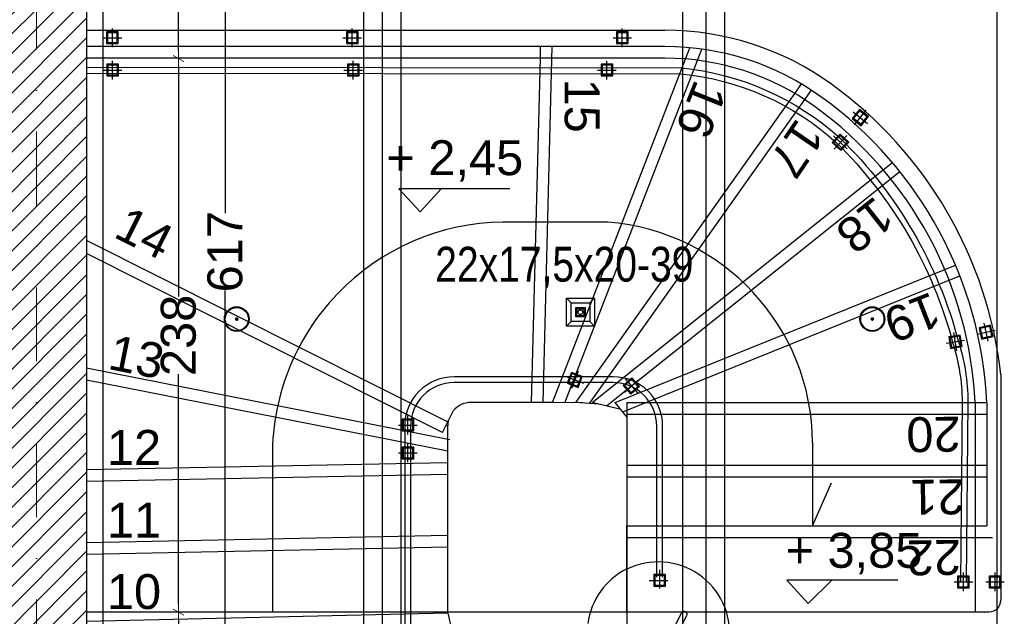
# Model space of a CAD drawing. Header units: millimetres. Extents: x 77315 to 1057463, y -108895 to -47643.
# Tile 44 of 62: x 101895 to 106124, y -98435 to -95871. Entities that reach past the tile are written whole.
import ezdxf

# ---------------------------------------------------------------- set-up
doc = ezdxf.new("R2010")
doc.units = ezdxf.units.MM
doc.header["$MEASUREMENT"] = 0
doc.linetypes.add('Dot & Dashed', pattern=[670.277762, 317.5, -176.388889, 0, -176.388874])
for name, color, linetype in [('belki nad', 7, 'Continuous'), ('DIM MALY', 7, 'Continuous'), ('Drawing & Figure', 7, 'Continuous'), ('drewno', 7, 'Continuous'), ('Koty', 7, 'Continuous'), ('Nowe_0', 7, 'Continuous'), ('Nowe_Interior - Lamp', 7, 'Continuous'), ('OSIE', 7, 'Continuous'), ('SCHODY', 7, 'Continuous'), ('Structural - Bearing', 7, 'Continuous'), ('Structural - Grid', 7, 'Continuous'), ('Structural - Stair & Railing', 7, 'Continuous')]:
    doc.layers.add(name, color=color, linetype=linetype)
doc.styles.add('STYL_AUTOMATYCZNY_1', font='arial.ttf')
doc.styles.add('STYL_AUTOMATYCZNY_2', font='arial.ttf')
doc.styles.add('STYL_AUTOMATYCZNY_3', font='arial.ttf', dxfattribs={"width": 0.8})
doc.dimstyles.new('STYL_AUTOMATYCZNY__1', dxfattribs={"dimtxt": 150, "dimasz": 34.231941, "dimexe": 0.18, "dimexo": 0.0625, "dimgap": 0, "dimtad": 1, "dimdec": 0, "dimlfac": 0.1, "dimzin": 0, "dimdsep": 46, "dimtxsty": 'STYL_AUTOMATYCZNY_2', "dimblk": 'ARROWHEAD_2', "dimblk1": 'ARROWHEAD_2', "dimblk2": 'ARROWHEAD_2', "dimcen": 0.09, "dimse1": 1, "dimse2": 1, "dimclrd": 7, "dimclre": 7, "dimclrt": 7, "dimadec": 0, "dimazin": 0, "dimtfac": 1, "dimtdec": 4, "dimtmove": 0, "dimatfit": 3, "dimfxl": 0, "dimtolj": 1, "dimtzin": 0, "dimarcsym": 0})

# ---------------------------------------------------------------- blocks, each defined once
blk = doc.blocks.new('ARROWHEAD_2')
at = {"color": 0, "linetype": 'Continuous', "lineweight": 0}
for p, q in [((0, 0), (-1, 0)), ((-0.38, -0.66), (0.38, 0.66))]:
    blk.add_line(p, q, dxfattribs=at)
blk = doc.blocks.new('*D77')
at = {"layer": 'Defpoints', "color": 0}
for p in [(102370.5, -94947.4), (102576.7, -96037.4), (102762.2, -96037.4)]:
    blk.add_point(p, dxfattribs=at)
at = {"layer": 'DIM MALY', "color": 7, "lineweight": -2}
for p, q in [((102576.7, -94981.6), (102576.7, -95333.9)), ((102576.7, -96003.1), (102576.7, -95651.5))]:
    blk.add_line(p, q, dxfattribs=at)
at = {"layer": 'DIM MALY', "color": 7, "lineweight": -2, "xscale": 34.23194115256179, "yscale": 34.23194115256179, "zscale": 34.23194115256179}
for p, rotation in [((102576.7, -94947.4), 90), ((102576.7, -96037.4), 270)]:
    blk.add_blockref('ARROWHEAD_2', p, dxfattribs=dict(at, rotation=rotation))
at = {"layer": 'DIM MALY', "color": 7, "insert": (102576.7, -95492.7), "char_height": 150, "attachment_point": 5, "rotation": 90, "style": 'STYL_AUTOMATYCZNY_2'}
blk.add_mtext('\\A1;109', dxfattribs=at)
blk = doc.blocks.new('*D78')
at = {"layer": 'Defpoints', "color": 0}
for p in [(102761.3, -96037.4), (102576.7, -98417.9), (102833.2, -98417.9)]:
    blk.add_point(p, dxfattribs=at)
at = {"layer": 'DIM MALY', "color": 7, "lineweight": -2}
for p, q in [((102576.7, -96071.6), (102576.7, -97060.9)), ((102576.7, -98383.6), (102576.7, -97395.1))]:
    blk.add_line(p, q, dxfattribs=at)
at = {"layer": 'DIM MALY', "color": 7, "lineweight": -2, "xscale": 34.23194115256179, "yscale": 34.23194115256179, "zscale": 34.23194115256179}
for p, rotation in [((102576.7, -96037.4), 90), ((102576.7, -98417.9), 270)]:
    blk.add_blockref('ARROWHEAD_2', p, dxfattribs=dict(at, rotation=rotation))
at = {"layer": 'DIM MALY', "color": 7, "insert": (102576.7, -97228), "char_height": 150, "attachment_point": 5, "rotation": 90, "style": 'STYL_AUTOMATYCZNY_2'}
blk.add_mtext('\\A1;238', dxfattribs=at)
blk = doc.blocks.new('*D79')
at = {"layer": 'Defpoints', "color": 0}
for p in [(102688.7, -98417.9), (102288.4, -99957.3), (102576.7, -99957.3)]:
    blk.add_point(p, dxfattribs=at)
at = {"layer": 'DIM MALY', "color": 7, "lineweight": -2}
for p, q in [((102576.7, -98452.1), (102576.7, -99029.6)), ((102576.7, -99923.1), (102576.7, -99346.3))]:
    blk.add_line(p, q, dxfattribs=at)
at = {"layer": 'DIM MALY', "color": 7, "lineweight": -2, "xscale": 34.23194115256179, "yscale": 34.23194115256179, "zscale": 34.23194115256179}
for p, rotation in [((102576.7, -98417.9), 90), ((102576.7, -99957.3), 270)]:
    blk.add_blockref('ARROWHEAD_2', p, dxfattribs=dict(at, rotation=rotation))
at = {"layer": 'DIM MALY', "color": 7, "insert": (102576.7, -99188), "char_height": 150, "attachment_point": 5, "rotation": 90, "style": 'STYL_AUTOMATYCZNY_2'}
blk.add_mtext('\\A1;154', dxfattribs=at)
blk = doc.blocks.new('*D80')
at = {"layer": 'Defpoints', "color": 0}
for p in [(102576.2, -93782.9), (102112.2, -99952.8), (102776.7, -99952.8)]:
    blk.add_point(p, dxfattribs=at)
at = {"layer": 'DIM MALY', "color": 7, "lineweight": -2}
for p, q in [((102776.7, -93817.1), (102776.7, -96702.1)), ((102776.7, -99918.6), (102776.7, -97034.3))]:
    blk.add_line(p, q, dxfattribs=at)
at = {"layer": 'DIM MALY', "color": 7, "lineweight": -2, "xscale": 34.23194115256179, "yscale": 34.23194115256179, "zscale": 34.23194115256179}
for p, rotation in [((102776.7, -93782.9), 90), ((102776.7, -99952.8), 270)]:
    blk.add_blockref('ARROWHEAD_2', p, dxfattribs=dict(at, rotation=rotation))
at = {"layer": 'DIM MALY', "color": 7, "insert": (102776.7, -96868.2), "char_height": 150, "attachment_point": 5, "rotation": 90, "style": 'STYL_AUTOMATYCZNY_2'}
blk.add_mtext('\\A1;617', dxfattribs=at)

msp = doc.modelspace()

# ---------------------------------------------------------------- hatches: boundary and pattern name
at = {"layer": 'Drawing & Figure'}
h = msp.add_hatch(dxfattribs=at)
h.set_pattern_fill('Common_Brick_0002', color=256, style=0, pattern_type=2)
h.set_pattern_definition([(45, (0, 0), (-42.426407, 42.426407), [])])
h.paths.add_polyline_path([(99094.4, -98984.5), (99094.4, -99114.5), (99105, -99682.9), (101265, -99682.9), (101265, -99914.6), (101265, -100205.7), (101265, -100632.9), (101664.2, -100632.9), (101664.2, -101174.4), (101974.1, -101174.4), (101974.1, -100521.7), (102874.1, -100527), (102875, -100087.3), (102850.9, -100084.7), (102850.9, -99957.3), (102821.1, -99957.2), (102821.1, -99956.7), (102191.9, -99954.2), (102190.9, -99903.3), (101953.7, -99903.3), (101953, -99466.3), (101952.9, -99403.3), (102190.9, -99403.3), (102188.5, -99228.9), (102184.6, -98949.9), (102182, -98765.8), (102162, -98765.8), (102087.1, -98765.8), (102087.1, -98765.9), (101949.5, -98769.1), (101949.5, -98625.8), (102182, -98625.8), (102181.9, -94913.1), (102053.8, -94913.1), (101659.4, -94891.2), (101644.5, -98079.9), (101329.1, -98081.1), (101314.5, -98961), (99339.4, -98984.5), (99339.4, -98984.2), (99259.4, -98984.3), (99179.4, -98984.4), (99124.2, -98984.5)])
at = {"layer": 'Nowe_0'}
h = msp.add_hatch(color=256, dxfattribs=at)
h.paths.add_polyline_path([(102773.9, -97157.8, 1), (102879.9, -97157.8, 1)])
h.paths.add_polyline_path([(102876.9, -97157.8, -1), (102776.9, -97157.8, -1)], flags=0)
msp.add_hatch(color=256, dxfattribs=at).paths.add_polyline_path([(102834.9, -97157.8, 1), (102818.9, -97157.8, 1)])
at = {"layer": 'Nowe_Interior - Lamp'}
h = msp.add_hatch(color=256, dxfattribs=at)
h.paths.add_polyline_path([(105503.9, -97157.8, 1), (105609.9, -97157.8, 1)])
h.paths.add_polyline_path([(105606.9, -97157.8, -1), (105506.9, -97157.8, -1)], flags=0)
msp.add_hatch(color=256, dxfattribs=at).paths.add_polyline_path([(105564.9, -97157.8, 1), (105548.9, -97157.8, 1)])

# ---------------------------------------------------------------- linework, layer by layer
at = {"layer": 'belki nad'}
for p, q in [((102251.9, -93782.8), (102251.9, -99954.4)), ((103371.9, -93782.8), (103371.9, -99960)), ((103531.9, -93782.9), (103531.9, -99961)), ((104741.9, -93782.9), (104741.9, -99969.5)), ((104921.9, -93782.9), (104921.9, -99970.7)), ((106091.9, -93782.9), (106091.9, -99978.2))]:
    msp.add_line(p, q, dxfattribs=at)
at = {"layer": 'drewno'}
msp.add_line((103733.6, -97597.8), (103735.4, -97594.3), dxfattribs=at)
at = {"layer": 'Koty'}
for points in [[(104000.2, -96597.8), (103522.9, -96597.8), (103614.1, -96697.4), (103705.3, -96597.8)], [(105667, -98280.6), (105189.7, -98280.6), (105280.9, -98380.1), (105383, -98280.6)]]:
    msp.add_lwpolyline(points, dxfattribs=at)
at = {"layer": 'Nowe_Interior - Lamp'}
for points in [[(104243, -97068.5), (104363, -97068.5), (104363, -97188.5), (104243, -97188.5)], [(104263, -97088.5), (104343, -97088.5), (104343, -97168.5), (104263, -97168.5)], [(104283, -97108.5), (104323, -97108.5), (104323, -97148.5), (104283, -97148.5)], [(104288, -97113.5), (104318, -97113.5), (104318, -97143.5), (104288, -97143.5)]]:
    msp.add_lwpolyline(points, close=True, dxfattribs=at)
for points in [[(104243, -97068.5), (104263, -97088.5)], [(104343, -97088.5), (104363, -97068.5)], [(104243, -97188.5), (104263, -97168.5)], [(104343, -97168.5), (104363, -97188.5)]]:
    msp.add_lwpolyline(points, dxfattribs=at)
for centre, radius in [((102826.9, -97157.8), 53), ((102826.9, -97157.8), 50), ((104303, -97128.5), 10), ((105556.9, -97157.8), 53), ((105556.9, -97157.8), 50)]:
    msp.add_circle(centre, radius, dxfattribs=at)
at = {"layer": 'OSIE'}
for p, q in [((103451.9, -93782.9), (103451.9, -99960.5)), ((104841.9, -93782.9), (104841.9, -99970.1)), ((105473.9, -96266.6), (105536.4, -96316.6)), ((105480.1, -96322.8), (105530.1, -96260.3)), ((106054.1, -97253), (106036.8, -97174.9)), ((106006.4, -97222.6), (106084.5, -97205.3)), ((105948.1, -98327.4), (105948.1, -98247.4)), ((106083.8, -98327.4), (106083.8, -98247.4)), ((105908.1, -98287.4), (105988.1, -98287.4)), ((106043.8, -98287.4), (106123.8, -98287.4))]:
    msp.add_line(p, q, dxfattribs=at)
at = {"layer": 'SCHODY'}
for points in [[(102181.9, -96075.3), (104735.9, -96078.4, -0.161393), (105420.1, -96381.6, -0.13547), (105925.9, -97251.8, -0.076857), (105967.4, -97513.6), (105960.6, -98287.5)], [(102181.9, -96100.3), (104734.6, -96103.4, -0.161026), (105402.9, -96399.8, -0.135497), (105901.9, -97258.8, -0.077009), (105942.4, -97513.6), (105935.6, -98287.3)], [(104656.3, -98266.6), (104656.3, -97618.3, 0.414214), (104443.8, -97405.8), (103760.7, -97405.8, 0.414214), (103548.2, -97618.3), (103548.2, -98416.5)], [(104631.3, -98266.6), (104631.3, -97618.3, 0.414214), (104443.8, -97430.8), (103760.7, -97430.8, 0.414214), (103573.2, -97618.3), (103573.2, -98416.5)]]:
    msp.add_lwpolyline(points, format="xyb", dxfattribs=at)
for points in [[(105470, -96295.4), (105509, -96326.7), (105540.3, -96287.7), (105501.2, -96256.4)], [(105475.9, -96294.8), (105508.4, -96320.8), (105534.4, -96288.3), (105501.9, -96262.3)], [(106026.5, -97243.8), (106075.3, -97232.9), (106064.5, -97184.1), (106015.7, -97194.9)], [(106029.7, -97238.8), (106070.3, -97229.8), (106061.3, -97189.1), (106020.6, -97198.1)], [(105923.1, -98312.4), (105973.1, -98312.4), (105973.1, -98262.4), (105923.1, -98262.4)], [(105927.3, -98308.2), (105969, -98308.2), (105969, -98266.6), (105927.3, -98266.6)], [(106058.8, -98312.4), (106108.8, -98312.4), (106108.8, -98262.4), (106058.8, -98262.4)], [(106062.9, -98308.2), (106104.6, -98308.2), (106104.6, -98266.6), (106062.9, -98266.6)]]:
    msp.add_lwpolyline(points, close=True, dxfattribs=at)
for points in [[(104656, -98266.6), (104656, -98046.2)], [(104656.3, -98266.6), (104656.3, -98046.2)]]:
    msp.add_lwpolyline(points, dxfattribs=at)
msp.add_arc((104749, -98426.9), 12.5, 333.0152, 153.0152, dxfattribs=at)
at = {"layer": 'Structural - Bearing'}
msp.add_line((102181.9, -94913.1), (102182, -98625.8), dxfattribs=at)
at = {"layer": 'Structural - Grid', "linetype": 'Dot & Dashed', "lineweight": 15}
msp.add_line((101967.3, -107395.1), (101967.3, -90539.7), dxfattribs=at)
at = {"layer": 'Structural - Stair & Railing'}
for p, q in [((102181.9, -95916.5), (104666.1, -95916.5)), ((102293, -95988.9), (102293, -95908.9)), ((103323, -95988.9), (103323, -95908.9)), ((104483, -95988.9), (104483, -95908.9)), ((102253, -95948.9), (102333, -95948.9)), ((103283, -95948.9), (103363, -95948.9)), ((104443, -95948.9), (104523, -95948.9)), ((104666.1, -95986.5), (102181.9, -95986.5)), ((104130.9, -96036.5), (104132.2, -95986.5)), ((104142.9, -97517.5), (104182.2, -95986.5)), ((104236.2, -97517.1), (104824.6, -95997.5)), ((104755.9, -96036.5), (104773.3, -95991.5)), ((104666.1, -96036.5), (102181.9, -96036.5)), ((104093, -97516.2), (104130.9, -96036.5)), ((104183, -97516.2), (104755.9, -96036.5)), ((102293.7, -96127.8), (102293.7, -96047.8)), ((103327.1, -96127.8), (103327.1, -96047.8)), ((104416.8, -96127.8), (104416.8, -96047.8)), ((102253.7, -96087.8), (102333.7, -96087.8)), ((103287.1, -96087.8), (103367.1, -96087.8)), ((104376.8, -96087.8), (104456.8, -96087.8)), ((105224.8, -96187), (105252.8, -96147.4)), ((104283, -97516.2), (105224.8, -96187)), ((104341.4, -97520.2), (105295.3, -96173.9)), ((105449.1, -96425.5), (105390.8, -96370.7)), ((105392.6, -96427.2), (105447.4, -96369)), ((105603.9, -96516.4), (105642.9, -96485.1)), ((104353, -97516.2), (105603.9, -96516.4)), ((104414.5, -97531.1), (105674.7, -96523.7)), ((104420.9, -96741.4), (104019.6, -96741.4)), ((103732.5, -97600), (102181.9, -96819.8)), ((103710, -97644.7), (102182, -96875.8)), ((105867.8, -96944.5), (105914.2, -96925.8)), ((104453, -97516.2), (105867.8, -96944.5)), ((104485.8, -97556.9), (105933, -96972.1)), ((105920.4, -97294.8), (105907.4, -97215.8)), ((105874.4, -97261.8), (105953.4, -97248.8)), ((103742.6, -97677.2), (102182, -97369)), ((104292.9, -97381.9), (104264.4, -97456.6)), ((106108.8, -97396.2), (106108.8, -98366.2)), ((103733, -97726.2), (102182, -97420)), ((104241.3, -97405), (104316.1, -97433.5)), ((104491.9, -97471.3), (104552.2, -97418.8)), ((104495.8, -97414.9), (104548.3, -97475.2)), ((104183, -97516.2), (103833, -97516.2)), ((104314.1, -97518.3), (104182.9, -97516.3)), ((104380.4, -97522.9), (104283, -97516.2)), ((104477.2, -97546.2), (104353, -97516.2)), ((104409.3, -97501.5), (104409.3, -97501.5)), ((104503, -97578.1), (104453, -97516.2)), ((104503, -97516.2), (104503, -98416.5)), ((104503, -97516.2), (105998, -97516.2)), ((105998.1, -97516.2), (106048, -97516.2)), ((105998.1, -97519.6), (105998.1, -98046.2)), ((106048.1, -97519.6), (106048.1, -98046.2)), ((103710, -97644.7), (103757.2, -97550.9)), ((104310.1, -97537.3), (104310.1, -97537.3)), ((104468.1, -97553.6), (104468.1, -97553.6)), ((104503, -97566.2), (105998.1, -97566.2)), ((105998.1, -97566.2), (106048.1, -97566.2)), ((103562.3, -97653.3), (103562.3, -97573.3)), ((104503, -97578.1), (104503, -97578.1)), ((103522.3, -97613.3), (103602.3, -97613.3)), ((103733, -97619.1), (103724.9, -97615.1)), ((103733, -98421.9), (103733, -97619.1)), ((103562.3, -97773.3), (103562.3, -97693.3)), ((105299.9, -97688.7), (105299.9, -98046.2)), ((102979.9, -97721.4), (102979.9, -98416.5)), ((103522.3, -97733.3), (103602.3, -97733.3)), ((103732, -97776.2), (102182, -97805.8)), ((104503, -97786.2), (105998.1, -97786.2)), ((105998.1, -97786.2), (106048.1, -97786.2)), ((103733, -97826.2), (102182, -97855.9)), ((104503, -97836.2), (105998.1, -97836.2)), ((105299.9, -98046.2), (105381.8, -97862.3)), ((105998.1, -97836.2), (106048.1, -97836.2)), ((104503, -98046.2), (105998.1, -98046.2)), ((105998.1, -98046.2), (106048.1, -98046.2)), ((105998.1, -98046.2), (105998.1, -98416.2)), ((102182, -98117.7), (103731.9, -98086.2)), ((104503, -98096.2), (105998.1, -98096.2)), ((105998.1, -98096.2), (106073, -98096.2)), ((102182, -98167.7), (103733, -98136.2)), ((104643.8, -98316), (104643.8, -98236)), ((104598.8, -98281), (104678.8, -98281)), ((103733, -98421.9), (102182, -98457.7)), ((103733, -98421.9), (103748.8, -98490.3)), ((104503, -98416.2), (106058.8, -98416.2)), ((104503, -98416.5), (104503, -98486.5))]:
    msp.add_line(p, q, dxfattribs=at)
for points in [[(102268, -95973.9), (102318, -95973.9), (102318, -95923.9), (102268, -95923.9)], [(102272.1, -95969.7), (102313.8, -95969.7), (102313.8, -95928), (102272.1, -95928)], [(103298, -95973.9), (103348, -95973.9), (103348, -95923.9), (103298, -95923.9)], [(103302.1, -95969.7), (103343.8, -95969.7), (103343.8, -95928), (103302.1, -95928)], [(104458, -95973.9), (104508, -95973.9), (104508, -95923.9), (104458, -95923.9)], [(104462.1, -95969.7), (104503.8, -95969.7), (104503.8, -95928), (104462.1, -95928)], [(102268.7, -96112.8), (102318.7, -96112.8), (102318.7, -96062.8), (102268.7, -96062.8)], [(102272.9, -96108.6), (102314.5, -96108.6), (102314.5, -96066.9), (102272.9, -96066.9)], [(103302.1, -96112.8), (103352.1, -96112.8), (103352.1, -96062.8), (103302.1, -96062.8)], [(103306.3, -96108.6), (103348, -96108.6), (103348, -96066.9), (103306.3, -96066.9)], [(104391.8, -96112.8), (104441.8, -96112.8), (104441.8, -96062.8), (104391.8, -96062.8)], [(104396, -96108.6), (104437.7, -96108.6), (104437.7, -96066.9), (104396, -96066.9)], [(105421.1, -96433.4), (105455.3, -96397), (105418.9, -96362.8), (105384.6, -96399.2)], [(105420.9, -96427.6), (105449.4, -96397.2), (105419.1, -96368.7), (105390.5, -96399)], [(105893.3, -97284), (105942.6, -97275.9), (105934.5, -97226.6), (105885.2, -97234.7)], [(105896.7, -97279.2), (105937.8, -97272.5), (105931.1, -97231.4), (105890, -97238.1)], [(104264.2, -97387), (104246.4, -97433.7), (104293.1, -97451.5), (104311, -97404.8)], [(104264.2, -97387), (104246.4, -97433.7), (104293.1, -97451.5), (104311, -97404.8)], [(104266.6, -97392.4), (104251.8, -97431.3), (104290.7, -97446.2), (104305.6, -97407.2)], [(104486.8, -97442.6), (104519.6, -97480.3), (104557.3, -97447.5), (104524.5, -97409.8)], [(104492.7, -97443), (104520, -97474.5), (104551.5, -97447.1), (104524.1, -97415.7)], [(103537.3, -97638.3), (103587.3, -97638.3), (103587.3, -97588.3), (103537.3, -97588.3)], [(103541.5, -97634.2), (103583.2, -97634.2), (103583.2, -97592.5), (103541.5, -97592.5)], [(103537.3, -97758.3), (103587.3, -97758.3), (103587.3, -97708.3), (103537.3, -97708.3)], [(103541.5, -97754.2), (103583.2, -97754.2), (103583.2, -97712.5), (103541.5, -97712.5)], [(104618.8, -98306), (104668.8, -98306), (104668.8, -98256), (104618.8, -98256)], [(104623, -98301.8), (104664.6, -98301.8), (104664.6, -98260.2), (104623, -98260.2)]]:
    msp.add_lwpolyline(points, close=True, dxfattribs=at)
msp.add_lwpolyline([(102182, -98416.5), (104503, -98416.5), (104503, -98046.2), (105998.1, -98046.2)], dxfattribs=at)
for points in [[(103548.5, -98416.5), (103548.5, -98513.1, 0.414214), (103723.2, -98687.8), (104467.4, -98687.8, 0.245617), (104680.2, -98588.9), (104759.9, -98432.4)], [(103573.5, -98416.5), (103573.5, -98513.1, 0.414214), (103723.2, -98662.8), (104468, -98662.8, 0.243681), (104659, -98575.5), (104737.6, -98421.1)]]:
    msp.add_lwpolyline(points, format="xyb", dxfattribs=at)
for centre, radius, start, end in [((104666.1, -97136.5), 1220, 54.0947, 90), ((104666.1, -97136.5), 1150, 54.0947, 90), ((104666.1, -97136.5), 1100, 54.0947, 90), ((104334.7, -97594.2), 1785.1, 6.3691, 54.0947), ((104334.7, -97594.2), 1715.1, 2.5703, 54.0947), ((104334.7, -97594.2), 1665.1, 2.5703, 54.0947), ((103983, -97744.1), 1003.3, 87.9072, 178.7073), ((104346.1, -97692.3), 953.8, 0.2153, 85.5001), ((103833, -97616.2), 100, 90, 139.2138), ((103833, -97616.2), 100, 167.3645, 180), ((104638, -98507.9), 306.3, 354.8542, 116.1467), ((104643.4, -98510), 312, 116.7515, 171.9857), ((106058.8, -98366.2), 50, 270, 0)]:
    msp.add_arc(centre, radius, start, end, dxfattribs=at)

# ---------------------------------------------------------------- texts
at = {"layer": 'Koty', "char_height": 150, "style": 'STYL_AUTOMATYCZNY_1'}
for s, insert, attachment_point in [('\\A1;{\\pqc;\\fArial|b0|i0|c238|p0;\\W1.000000;+ 2,45}', (103763.3, -96478.2), 5), ('\\A1;{\\pql;\\fArial|b0|i0|c238|p0;\\W1.000000;+ 3,85}', (105183.8, -98254.6), 7)]:
    msp.add_mtext(s, dxfattribs=dict(at, insert=insert, attachment_point=attachment_point))
at = {"layer": 'SCHODY', "char_height": 150, "style": 'STYL_AUTOMATYCZNY_1'}
for s, insert, attachment_point, rotation in [('\\A1;{\\pql;\\fArial|b0|i0|c238|p0;\\W1.000000;15}', (104233.2, -96124.1), 7, 270), ('\\A1;{\\pqc;\\fArial|b0|i0|c238|p0;\\W1.000000;16}', (104822, -96258), 5, 248.1594), ('\\A1;{\\pqc;\\fArial|b0|i0|c238|p0;\\W1.000000;17}', (105231.3, -96426.6), 5, 235.621), ('\\A1;{\\pqc;\\fArial|b0|i0|c238|p0;\\W1.000000;18}', (105525.1, -96754.6), 5, 218.3028), ('\\A1;{\\pqc;\\fArial|b0|i0|c238|p0;\\W1.000000;14}', (102430.3, -96788.1), 5, 333.2892), ('\\A1;{\\pqc;\\fArial|b0|i0|c238|p0;\\W1.000000;19}', (105728.6, -97150.3), 5, 201.2292), ('\\A1;{\\pqc;\\fArial|b0|i0|c238|p0;\\W1.000000;13}', (102396.9, -97321.3), 5, 348.825), ('\\A1;{\\pqc;\\fArial|b0|i0|c238|p0;\\W1.000000;20}', (105819.4, -97652.5), 5, 180.7678), ('\\A1;{\\pqc;\\fArial|b0|i0|c238|p0;\\W1.000000;21}', (105836.6, -97922.9), 5, 180.7678), ('\\A1;{\\pqc;\\fArial|b0|i0|c238|p0;\\W1.000000;22}', (105821.5, -98183.1), 5, 180.7678)]:
    msp.add_mtext(s, dxfattribs=dict(at, insert=insert, attachment_point=attachment_point, rotation=rotation))
at = {"layer": 'SCHODY', "char_height": 150, "attachment_point": 5}
for s, insert, style in [('\\A1;{\\pqc;\\fArial|b0|i0|c238|p0;\\W0.800000;22x17,5x20-39}', (104233.8, -96935.9), 'STYL_AUTOMATYCZNY_3'), ('\\A1;{\\pqc;\\fArial|b0|i0|c238|p0;\\W1.000000;12}', (102385.5, -97709.4), 'STYL_AUTOMATYCZNY_1'), ('\\A1;{\\pqc;\\fArial|b0|i0|c238|p0;\\W1.000000;11}', (102385.5, -98022.1), 'STYL_AUTOMATYCZNY_1'), ('\\A1;{\\pqc;\\fArial|b0|i0|c238|p0;\\W1.000000;10}', (102385.5, -98330.1), 'STYL_AUTOMATYCZNY_1')]:
    msp.add_mtext(s, dxfattribs=dict(at, insert=insert, style=style))

# ---------------------------------------------------------------- dimensions: what is measured, and where the dimension line sits
at = {"layer": 'DIM MALY'}
for base, p1, p2, picture, middle in [((102776.7, -99952.8), (102576.2, -93782.9), (102112.2, -99952.8), '*D80', (102776.7, -96868.2)), ((102576.7, -96037.4), (102370.5, -94947.4), (102762.2, -96037.4), '*D77', (102576.7, -95492.7)), ((102576.7, -98417.9), (102761.3, -96037.4), (102833.2, -98417.9), '*D78', (102576.7, -97228)), ((102576.7, -99957.3), (102688.7, -98417.9), (102288.4, -99957.3), '*D79', (102576.7, -99188))]:
    dim = msp.add_linear_dim(base=base, p1=p1, p2=p2, angle=270, dimstyle='STYL_AUTOMATYCZNY__1', dxfattribs=at)
    dim.commit()
    dim.dimension.update_dxf_attribs({"geometry": picture, "text_midpoint": middle, "dimtype": 160, "text_rotation": 90})

doc.saveas('drawing.dxf')
